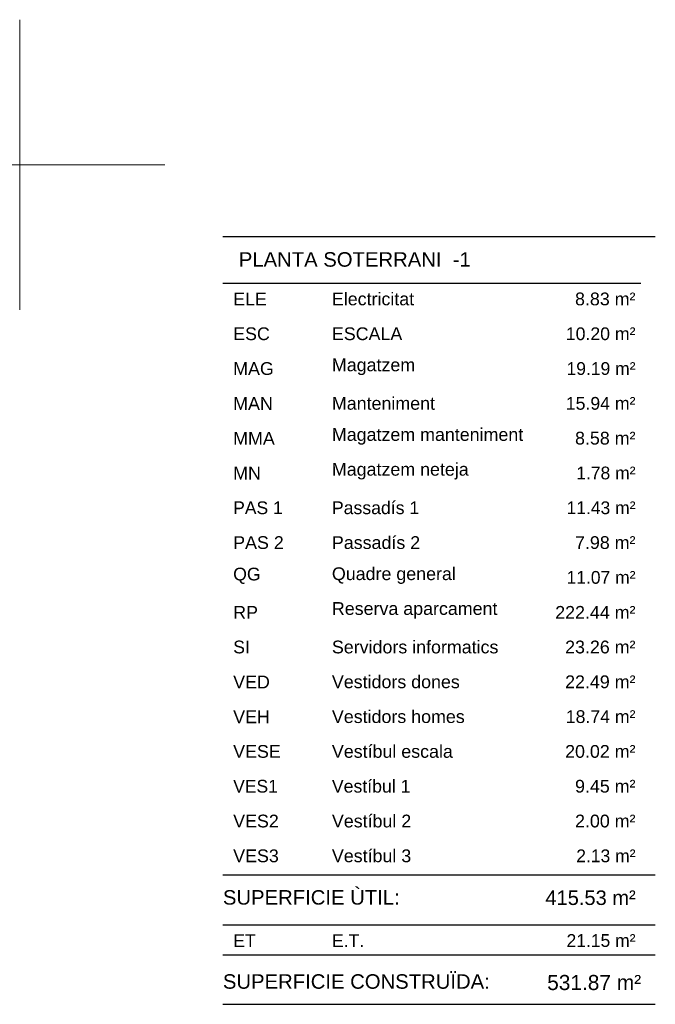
# Model space of a CAD drawing. Header units: metres. Extents: x -1 to 438, y -6 to 31.
# Tile 6 of 6: x 427 to 438, y 14 to 31. Entities that reach past the tile are written whole.
import ezdxf

# ---------------------------------------------------------------- set-up
doc = ezdxf.new("R2010")
doc.units = ezdxf.units.M
doc.linetypes.add('CONTINUA', pattern=[0])
for name, color, linetype, lineweight in [('PS-1  LOCALS', 7, 'CONTINUA', 25), ('PS-1 ESCALES 2D', 7, 'CONTINUA', 25), ('PS-1 RESUM LOCALS', 7, 'CONTINUA', 25)]:
    doc.layers.add(name, color=color, linetype=linetype, lineweight=lineweight)
doc.styles.add('ARIAL', font='arial.ttf')

msp = doc.modelspace()

# ---------------------------------------------------------------- linework, layer by layer
at = {"layer": 'PS-1  LOCALS', "color": 52, "linetype": 'CONTINUA', "lineweight": 13, "transparency": 33554687}
for p, q in [((427.486, 30.752), (427.486, 25.752)), ((427.486, 30.752), (427.486, 25.752)), ((429.986, 28.252), (424.986, 28.252)), ((429.986, 28.252), (424.986, 28.252))]:
    msp.add_line(p, q, dxfattribs=at)
at = {"layer": 'PS-1 ESCALES 2D', "color": 52, "linetype": 'CONTINUA', "lineweight": 13, "transparency": 33554687}
for p, q in [((427.486, 30.752), (427.486, 25.752)), ((429.986, 28.252), (424.986, 28.252))]:
    msp.add_line(p, q, dxfattribs=at)
at = {"layer": 'PS-1 RESUM LOCALS', "color": 7, "linetype": 'CONTINUA', "lineweight": 25, "transparency": 33554687}
for p, q in [((438.434, 27.009), (430.984, 27.009)), ((430.984, 26.209), (438.184, 26.209)), ((430.984, 16.009), (438.434, 16.009)), ((430.984, 15.148), (438.434, 15.148)), ((430.984, 14.629), (438.434, 14.629)), ((430.984, 13.779), (438.434, 13.779))]:
    msp.add_line(p, q, dxfattribs=at)

# ---------------------------------------------------------------- texts
at = {"layer": 'PS-1 RESUM LOCALS', "color": 7, "linetype": 'CONTINUA', "lineweight": 25, "transparency": 33554687, "style": 'ARIAL'}
for s, insert, char_height, width, attachment_point in [('\\W1.00; PLANTA SOTERRANI  -1', (431.161, 26.744), 0.25, 4.22446, 1), ('\\W1.00;ELE', (431.161, 25.825), 0.22, 0.69277, 7), ('\\W1.00;Electricitat', (432.862, 25.825), 0.22, 1.53281, 7), ('\\W1.00;    8.83 m²', (438.093, 25.825), 0.22, 1.49198, 9), ('\\W0.99;    10.20 m²', (438.093, 25.225), 0.22, 1.66328, 9), ('\\W1.00;ESC', (431.161, 25.225), 0.22, 0.74418, 7), ('\\W1.00;ESCALA', (432.862, 25.225), 0.22, 1.32744, 7), ('\\W1.00;MAG', (431.161, 24.625), 0.22, 0.80986, 7), ('\\W1.00;Magatzem', (432.862, 24.625), 0.22, 1.55122, 7), ('\\W0.98;   19.19 m²', (438.093, 24.625), 0.22, 1.57773, 9), ('\\W0.99;   15.94 m²', (438.093, 24.025), 0.22, 1.57895, 9), ('\\W1.00;MAN', (431.161, 24.025), 0.22, 0.79557, 7), ('\\W1.00;Manteniment', (432.862, 24.025), 0.22, 1.89602, 7), ('\\W1.00;Magatzem manteniment', (432.862, 23.425), 0.22, 3.42136, 7), ('\\W1.00;MMA', (431.161, 23.425), 0.22, 0.82841, 7), ('\\W1.00;    8.58 m²', (438.093, 23.425), 0.22, 1.49198, 9), ('\\W0.98;    1.78 m²', (438.093, 22.825), 0.22, 1.49067, 9), ('\\W1.00;MN', (431.161, 22.825), 0.22, 0.59012, 7), ('\\W1.00;Magatzem neteja', (432.862, 22.825), 0.22, 2.47903, 7), ('\\W0.98;PAS 1', (431.161, 22.225), 0.22, 0.98035, 7), ('\\W0.99;Passadís 1', (432.862, 22.225), 0.22, 1.63424, 7), ('\\W0.98;   11.43 m²', (438.093, 22.225), 0.22, 1.57773, 9), ('\\W1.00;PAS 2', (431.161, 21.625), 0.22, 0.98242, 7), ('\\W1.00;Passadís 2', (432.862, 21.625), 0.22, 1.63544, 7), ('\\W1.00;    7.98 m²', (438.093, 21.625), 0.22, 1.49198, 9), ('\\W0.99;QG', (431.161, 21.025), 0.22, 0.58558, 7), ('\\W1.00;Quadre general', (432.862, 21.025), 0.22, 2.25916, 7), ('\\W0.98;   11.07 m²', (438.093, 21.025), 0.22, 1.57773, 9), ('\\W1.00;RP', (431.161, 20.425), 0.22, 0.53868, 7), ('\\W1.00;Reserva aparcament', (432.862, 20.425), 0.22, 2.97777, 7), ('\\W1.00;  222.44 m²', (438.093, 20.425), 0.22, 1.66837, 9), ('\\W0.99;SI', (431.161, 19.825), 0.22, 0.39816, 7), ('\\W1.00;Servidors informatics', (432.862, 19.825), 0.22, 2.99236, 7), ('\\W1.00;   23.26 m²', (438.093, 19.825), 0.22, 1.58018, 9), ('\\W1.00;VED', (431.161, 19.225), 0.22, 0.74418, 7), ('\\W1.00;Vestidors dones', (432.862, 19.225), 0.22, 2.32504, 7), ('\\W1.00;   22.49 m²', (438.093, 19.225), 0.22, 1.58018, 9), ('\\W1.00;VEH', (431.161, 18.625), 0.22, 0.74418, 7), ('\\W1.00;Vestidors homes', (432.862, 18.625), 0.22, 2.40932, 7), ('\\W0.99;   18.74 m²', (438.093, 18.625), 0.22, 1.57895, 9), ('\\W1.00;VESE', (431.161, 18.025), 0.22, 0.93107, 7), ('\\W1.00;Vestíbul escala', (432.862, 18.025), 0.22, 2.20399, 7), ('\\W1.00;   20.02 m²', (438.093, 18.025), 0.22, 1.58018, 9), ('\\W0.99;Vestíbul 1', (432.862, 17.425), 0.22, 1.4801, 7), ('\\W1.00;    9.45 m²', (438.093, 17.425), 0.22, 1.49198, 9), ('\\W0.98;VES1', (431.161, 17.425), 0.22, 0.89592, 7), ('\\W1.00;VES2', (431.161, 16.825), 0.22, 0.89821, 7), ('\\W1.00;Vestíbul 2', (432.862, 16.825), 0.22, 1.48143, 7), ('\\W1.00;    2.00 m²', (438.093, 16.825), 0.22, 1.49198, 9), ('\\W1.00;Vestíbul 3', (432.862, 16.225), 0.22, 1.48143, 7), ('\\W0.98;    2.13 m²', (438.093, 16.225), 0.22, 1.49067, 9), ('\\W1.00;VES3', (431.161, 16.225), 0.22, 0.89821, 7), ('\\W1.00;SUPERFICIE ÙTIL: ', (430.984, 15.747), 0.25, 3.27077, 1), ('\\W0.99;  415.53 m²', (436.348, 15.741), 0.25, 1.89454, 1), ('\\W0.99;ET', (431.161, 14.765), 0.22, 0.50131, 7), ('\\W0.99;E.T.', (432.862, 14.765), 0.22, 0.66987, 7), ('\\W0.98;   21.15 m²', (438.093, 14.765), 0.22, 1.57773, 9), ('\\W1.00;SUPERFICIE CONSTRUÏDA: ', (430.984, 14.297), 0.25, 4.82929, 1), ('\\W0.99;531.87 m²', (438.19, 14.021), 0.26, 1.77102, 9)]:
    msp.add_mtext(s, dxfattribs=dict(at, insert=insert, char_height=char_height, width=width, attachment_point=attachment_point))

doc.saveas('drawing.dxf')
